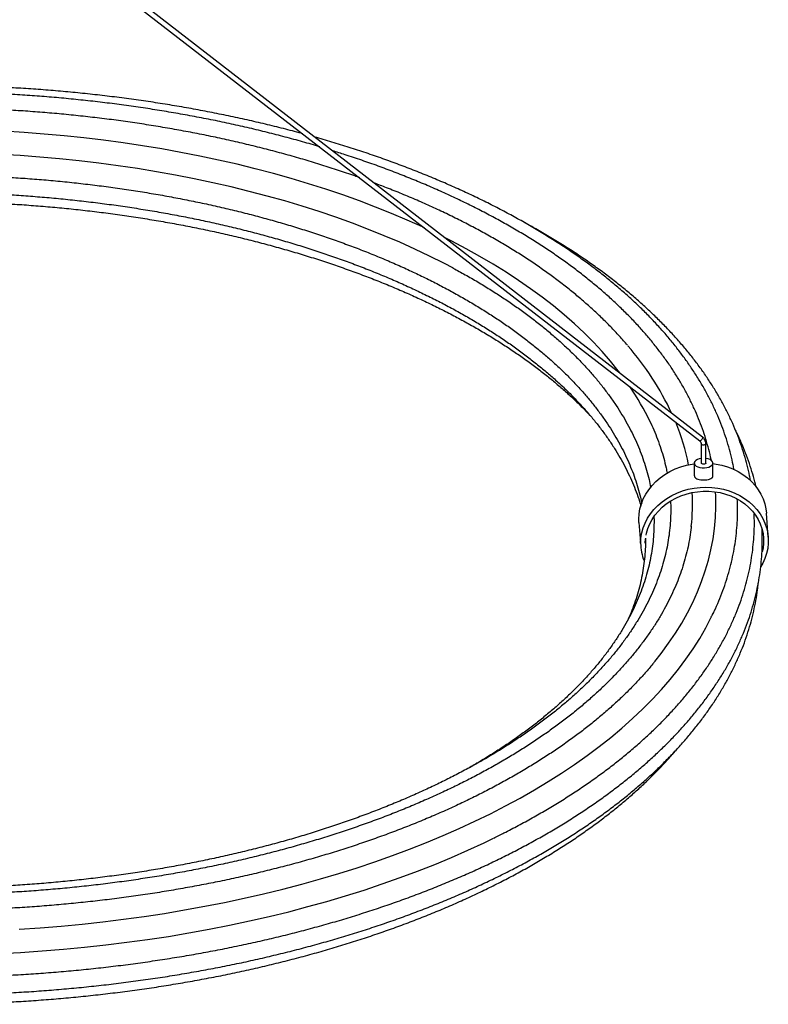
# Paper-space layout '_Trimétrica' of a CAD drawing. Header units: inches. Extents: x -21.2 to 21.3, y -11.6 to 44.3.
# Tile 3 of 4: x 2.4 to 21.3, y -11.6 to 13.3. Entities that reach past the tile are written whole.
import ezdxf

# ---------------------------------------------------------------- set-up
doc = ezdxf.new("R2010")
doc.units = ezdxf.units.IN
doc.header["$MEASUREMENT"] = 0

psp = doc.layouts.new('_Trimétrica')

# ---------------------------------------------------------------- linework, layer by layer
at = {"color": 7, "linetype": 'Continuous', "lineweight": 25}
for p, q in [((19.644, 2.727), (3.89, 14.922)), ((3.865, 14.792), (19.572, 2.634)), ((19.612, 2.558), (19.612, 2.073)), ((19.612, 2.557), (19.612, 2.558)), ((19.73, 2.073), (19.73, 2.558)), ((19.435, 2.073), (19.435, 1.755)), ((19.612, 2.072), (19.612, 2.073)), ((19.907, 1.755), (19.907, 2.073)), ((21.303, 0.201), (21.258, 0.809)), ((18.039, 0.571), (18.035, 0.658)), ((18.039, 0.571), (18.083, -0.037)), ((18.198, 0.052), (18.203, 0.156))]:
    psp.add_line(p, q, dxfattribs=at)
at = {"color": 7, "linetype": 'Continuous', "lineweight": 25, "flags": 128}
for points in [[(12.621, 8.014), (12.573, 8.037), (12.187, 8.209), (11.792, 8.376), (11.389, 8.538), (10.978, 8.694), (10.558, 8.844), (10.131, 8.989), (9.696, 9.127), (9.254, 9.259), (8.806, 9.385), (8.35, 9.505), (7.889, 9.618), (7.422, 9.725), (6.95, 9.825), (6.472, 9.919), (5.99, 10.006), (5.503, 10.086), (5.012, 10.159), (4.518, 10.226), (4.02, 10.285), (3.52, 10.338), (3.016, 10.383), (2.511, 10.422), (2.004, 10.453)], [(13.351, 6.995), (13.113, 7.12), (12.751, 7.302), (12.379, 7.478), (11.997, 7.65), (11.607, 7.816), (11.208, 7.976), (10.801, 8.131), (10.385, 8.28), (9.962, 8.423), (9.531, 8.561), (9.094, 8.692), (8.649, 8.816), (8.198, 8.935), (7.741, 9.047), (7.278, 9.153), (6.81, 9.252), (6.337, 9.344), (5.859, 9.43), (5.376, 9.509), (4.89, 9.581), (4.4, 9.647), (3.906, 9.705), (3.41, 9.757), (2.911, 9.801), (2.41, 9.839), (1.907, 9.869)], [(17.57, 4.332), (17.514, 4.405), (17.318, 4.648), (17.109, 4.888), (16.887, 5.125), (16.653, 5.359), (16.407, 5.59), (16.148, 5.817), (15.878, 6.04), (15.596, 6.26), (15.303, 6.475), (14.998, 6.686), (14.683, 6.893), (14.357, 7.096), (14.02, 7.294), (13.673, 7.487), (13.316, 7.675), (13.13, 7.769)], [(19.644, 2.727), (19.644, 2.727), (19.648, 2.718), (19.646, 2.704), (19.638, 2.686), (19.625, 2.667), (19.61, 2.65), (19.594, 2.638), (19.581, 2.632), (19.572, 2.634)], [(19.73, 2.558), (19.726, 2.547), (19.714, 2.537), (19.695, 2.53), (19.673, 2.527), (19.65, 2.529), (19.631, 2.535), (19.617, 2.545), (19.612, 2.557)], [(18.035, 0.658), (18.042, 0.788), (18.064, 0.917), (18.099, 1.043), (18.147, 1.167), (18.209, 1.287), (18.284, 1.401), (18.371, 1.509), (18.468, 1.61), (18.577, 1.703), (18.694, 1.786), (18.82, 1.861), (18.953, 1.925), (19.093, 1.978), (19.237, 2.019), (19.385, 2.049), (19.435, 2.057)], [(18.035, 0.658), (18.042, 0.788), (18.064, 0.917), (18.099, 1.043), (18.147, 1.167), (18.209, 1.287), (18.284, 1.401), (18.371, 1.509), (18.468, 1.61), (18.577, 1.703), (18.694, 1.786), (18.82, 1.861), (18.953, 1.925), (19.093, 1.978), (19.237, 2.019), (19.385, 2.049), (19.435, 2.057)], [(19.612, 2.191), (19.562, 2.181), (19.513, 2.164), (19.475, 2.141), (19.448, 2.113), (19.435, 2.084), (19.438, 2.053), (19.455, 2.024), (19.485, 1.998), (19.527, 1.976), (19.578, 1.961), (19.635, 1.953), (19.695, 1.952), (19.752, 1.959), (19.805, 1.973), (19.849, 1.993), (19.882, 2.018), (19.902, 2.047), (19.907, 2.078), (19.907, 2.078)], [(19.73, 2.073), (19.726, 2.062), (19.714, 2.052), (19.695, 2.045), (19.673, 2.043), (19.65, 2.044), (19.631, 2.051), (19.617, 2.06), (19.612, 2.072)], [(19.907, 2.078), (19.897, 2.108), (19.873, 2.136), (19.837, 2.16), (19.79, 2.178), (19.735, 2.19), (19.73, 2.191)], [(19.907, 2.06), (19.986, 2.049), (20.132, 2.019), (20.274, 1.977), (20.411, 1.924), (20.541, 1.86), (20.662, 1.785), (20.775, 1.701), (20.879, 1.609), (20.971, 1.508), (21.051, 1.4), (21.12, 1.285), (21.175, 1.166), (21.217, 1.042), (21.245, 0.915), (21.258, 0.809)], [(19.907, 2.06), (19.986, 2.049), (20.132, 2.019), (20.274, 1.977), (20.411, 1.924), (20.541, 1.86), (20.662, 1.785), (20.775, 1.701), (20.879, 1.609), (20.971, 1.508), (21.051, 1.4), (21.12, 1.285), (21.175, 1.166), (21.217, 1.042), (21.245, 0.915), (21.258, 0.809)], [(18.08, 0.05), (18.087, 0.18), (18.109, 0.309), (18.144, 0.435), (18.192, 0.559), (18.254, 0.679), (18.329, 0.793), (18.415, 0.901), (18.513, 1.002), (18.621, 1.095), (18.739, 1.179), (18.865, 1.253), (18.998, 1.317), (19.138, 1.37), (19.282, 1.412), (19.43, 1.442), (19.58, 1.46), (19.731, 1.466), (19.882, 1.46), (20.031, 1.441), (20.177, 1.411), (20.319, 1.369), (20.456, 1.316), (20.585, 1.252), (20.707, 1.178), (20.82, 1.094), (20.923, 1.001), (21.016, 0.9), (21.096, 0.792), (21.165, 0.677), (21.22, 0.558), (21.262, 0.434), (21.29, 0.307), (21.304, 0.178), (21.304, 0.048), (21.29, -0.081), (21.262, -0.209), (21.22, -0.334), (21.165, -0.456), (21.12, -0.535)], [(18.08, 0.05), (18.087, 0.18), (18.109, 0.309), (18.144, 0.435), (18.192, 0.559), (18.254, 0.679), (18.329, 0.793), (18.415, 0.901), (18.513, 1.002), (18.621, 1.095), (18.739, 1.179), (18.865, 1.253), (18.998, 1.317), (19.138, 1.37), (19.282, 1.412), (19.43, 1.442), (19.58, 1.46), (19.731, 1.466), (19.882, 1.46), (20.031, 1.441), (20.177, 1.411), (20.319, 1.369), (20.456, 1.316), (20.585, 1.252), (20.707, 1.178), (20.82, 1.094), (20.923, 1.001), (21.016, 0.9), (21.096, 0.792), (21.165, 0.677), (21.22, 0.558), (21.262, 0.434), (21.29, 0.307), (21.304, 0.178), (21.304, 0.048), (21.29, -0.081), (21.262, -0.209), (21.22, -0.334), (21.165, -0.456), (21.12, -0.535)], [(18.217, 0.256), (18.226, 0.299), (18.261, 0.42), (18.309, 0.538), (18.37, 0.652), (18.443, 0.76), (18.528, 0.862), (18.623, 0.957), (18.729, 1.043), (18.844, 1.12), (18.967, 1.188), (19.096, 1.246), (19.231, 1.292), (19.371, 1.328), (19.513, 1.351), (19.657, 1.363), (19.802, 1.363), (19.945, 1.351), (20.086, 1.327), (20.223, 1.291), (20.356, 1.244), (20.482, 1.187), (20.601, 1.118), (20.711, 1.041), (20.812, 0.954), (20.903, 0.859), (20.982, 0.757), (21.049, 0.649), (21.103, 0.535), (21.145, 0.417), (21.173, 0.296), (21.186, 0.173), (21.186, 0.049), (21.173, -0.075), (21.152, -0.171)], [(18.217, 0.256), (18.226, 0.299), (18.261, 0.42), (18.309, 0.538), (18.37, 0.652), (18.443, 0.76), (18.528, 0.862), (18.623, 0.957), (18.729, 1.043), (18.844, 1.12), (18.967, 1.188), (19.096, 1.246), (19.231, 1.292), (19.371, 1.328), (19.513, 1.351), (19.657, 1.363), (19.802, 1.363), (19.945, 1.351), (20.086, 1.327), (20.223, 1.291), (20.356, 1.244), (20.482, 1.187), (20.601, 1.118), (20.711, 1.041), (20.812, 0.954), (20.903, 0.859), (20.982, 0.757), (21.049, 0.649), (21.103, 0.535), (21.145, 0.417), (21.173, 0.296), (21.186, 0.173), (21.186, 0.049), (21.173, -0.075), (21.152, -0.171)], [(18.438, -2.938), (18.6, -2.732), (18.785, -2.479), (18.958, -2.224), (19.117, -1.966), (19.263, -1.706), (19.396, -1.444), (19.515, -1.181), (19.621, -0.916), (19.713, -0.65), (19.792, -0.382), (19.857, -0.114), (19.908, 0.156), (19.946, 0.425), (19.97, 0.696), (19.98, 0.966), (19.976, 1.237), (19.97, 1.347)], [(2.385, -9.697), (2.917, -9.661), (3.447, -9.618), (3.975, -9.568), (4.5, -9.511), (5.022, -9.447), (5.541, -9.376), (6.056, -9.298), (6.566, -9.213), (7.073, -9.121), (7.574, -9.022), (8.07, -8.916), (8.561, -8.804), (9.045, -8.686), (9.524, -8.56), (9.996, -8.429), (10.461, -8.291), (10.919, -8.147), (11.37, -7.996), (11.812, -7.84), (12.247, -7.678), (12.673, -7.51), (13.091, -7.336), (13.499, -7.157), (13.898, -6.972), (14.288, -6.782), (14.668, -6.587), (15.038, -6.387), (15.398, -6.181), (15.747, -5.971), (16.085, -5.757), (16.412, -5.538), (16.728, -5.314), (17.033, -5.087), (17.326, -4.855), (17.607, -4.619), (17.876, -4.38), (18.132, -4.137), (18.377, -3.891), (18.608, -3.642), (18.827, -3.39), (19.033, -3.134), (19.226, -2.876), (19.406, -2.616), (19.572, -2.353), (19.726, -2.088), (19.865, -1.821), (19.879, -1.793)], [(1.881, -10.314), (2.424, -10.285), (2.965, -10.248), (3.504, -10.205), (4.04, -10.154), (4.574, -10.096), (5.104, -10.03), (5.632, -9.958), (6.155, -9.879), (6.674, -9.792), (7.188, -9.699), (7.698, -9.598), (8.202, -9.491), (8.701, -9.377), (9.193, -9.256), (9.68, -9.129), (10.159, -8.995), (10.632, -8.855), (11.097, -8.709), (11.555, -8.556), (12.005, -8.397), (12.447, -8.232), (12.88, -8.062), (13.305, -7.885), (13.72, -7.703), (14.126, -7.515), (14.365, -7.399)]]:
    psp.add_lwpolyline(points, dxfattribs=at)
at = {"color": 7, "linetype": 'Continuous', "lineweight": 25}
for centre, radius, start, end in [((12.115, 0.155), 7.461, 25.1662, 40.872), ((12.188, 0.164), 6.806, 25.8262, 34.2642), ((13.728, 0.926), 5.673, 11.2407, 22.5562), ((14.234, 1.025), 5.156, 353.8353, 3.3828), ((19.276, 0.051), 1.195, 180.0547, 202.0506)]:
    psp.add_arc(centre, radius, start, end, dxfattribs=at)
for points, knots in [([(9.979, 10.059), (9.907, 10.081), (9.69, 10.146), (9.324, 10.249), (8.88, 10.367), (8.431, 10.479), (7.976, 10.585), (7.517, 10.686), (7.052, 10.78), (6.584, 10.868), (6.111, 10.95), (5.635, 11.026), (5.155, 11.096), (4.672, 11.16), (4.187, 11.217), (3.698, 11.268), (3.207, 11.313), (2.715, 11.351), (2.22, 11.383), (1.725, 11.409), (1.228, 11.428), (0.73, 11.44), (0.232, 11.447), (-0.266, 11.446), (-0.764, 11.44), (-1.261, 11.426), (-1.711, 11.409), (-1.994, 11.394), (-2.112, 11.387)], [0, 0, 0, 0, 0.020031, 0.059719, 0.099401, 0.139079, 0.178752, 0.218421, 0.258086, 0.297747, 0.337404, 0.377058, 0.416709, 0.456357, 0.496003, 0.535646, 0.575288, 0.614927, 0.654565, 0.694202, 0.733838, 0.773474, 0.813109, 0.852743, 0.892378, 0.932013, 0.971649, 1, 1, 1, 1]), ([(9.554, 10.388), (9.521, 10.398), (9.34, 10.448), (9.004, 10.534), (8.548, 10.647), (8.086, 10.753), (7.619, 10.853), (7.147, 10.948), (6.672, 11.036), (6.192, 11.118), (5.709, 11.194), (5.222, 11.264), (4.732, 11.327), (4.239, 11.385), (3.743, 11.436), (3.246, 11.48), (2.746, 11.518), (2.245, 11.55), (1.742, 11.576), (1.239, 11.595), (0.734, 11.607), (0.23, 11.613), (-0.275, 11.613), (-0.78, 11.606), (-1.284, 11.593), (-1.707, 11.577), (-1.962, 11.564), (-2.049, 11.559)], [0, 0, 0, 0, 0.009322, 0.051478, 0.09363, 0.135777, 0.177919, 0.220057, 0.262191, 0.304322, 0.346449, 0.388574, 0.430695, 0.472814, 0.514931, 0.557045, 0.599158, 0.64127, 0.68338, 0.72549, 0.767598, 0.809706, 0.851814, 0.893922, 0.936031, 0.97814, 1, 1, 1, 1]), ([(10.987, 9.279), (10.945, 9.294), (10.769, 9.358), (10.451, 9.465), (10.033, 9.6), (9.608, 9.729), (9.178, 9.853), (8.741, 9.97), (8.299, 10.082), (7.852, 10.189), (7.4, 10.289), (6.943, 10.383), (6.482, 10.471), (6.017, 10.553), (5.547, 10.629), (5.075, 10.699), (4.599, 10.762), (4.12, 10.819), (3.639, 10.87), (3.155, 10.915), (2.669, 10.953), (2.182, 10.985), (1.693, 11.01), (1.203, 11.029), (0.712, 11.042), (0.221, 11.048), (-0.27, 11.048), (-0.761, 11.041), (-1.252, 11.028), (-1.741, 11.008), (-2.082, 10.991), (-2.259, 10.979), (-2.274, 10.978)], [0, 0, 0, 0, 0.010994, 0.046247, 0.081496, 0.116738, 0.151976, 0.187209, 0.222438, 0.257662, 0.292882, 0.328098, 0.36331, 0.398519, 0.433725, 0.468929, 0.504129, 0.539327, 0.574523, 0.609717, 0.64491, 0.680101, 0.715291, 0.750481, 0.785669, 0.820857, 0.856045, 0.891233, 0.926421, 0.96161, 0.996799, 1, 1, 1, 1]), ([(20.437, 1.906), (20.431, 1.946), (20.409, 2.074), (20.359, 2.289), (20.288, 2.551), (20.204, 2.813), (20.108, 3.073), (20, 3.333), (19.879, 3.591), (19.746, 3.847), (19.602, 4.101), (19.445, 4.354), (19.276, 4.604), (19.095, 4.853), (18.903, 5.098), (18.699, 5.342), (18.483, 5.582), (18.257, 5.819), (18.019, 6.054), (17.77, 6.285), (17.51, 6.512), (17.239, 6.737), (16.958, 6.957), (16.667, 7.174), (16.366, 7.386), (16.055, 7.595), (15.734, 7.8), (15.403, 8), (15.063, 8.196), (14.714, 8.387), (14.357, 8.574), (13.99, 8.755), (13.615, 8.932), (13.232, 9.105), (12.841, 9.272), (12.442, 9.434), (12.036, 9.59), (11.623, 9.742), (11.202, 9.888), (10.775, 10.029), (10.341, 10.163), (10.034, 10.255), (9.87, 10.301), (9.854, 10.305)], [0, 0, 0, 0, 0.011152, 0.036052, 0.060979, 0.085937, 0.110929, 0.135958, 0.161025, 0.18613, 0.211273, 0.236452, 0.261665, 0.28691, 0.312183, 0.337481, 0.362802, 0.388142, 0.413498, 0.438867, 0.464247, 0.489636, 0.51503, 0.540429, 0.565831, 0.591235, 0.616638, 0.642041, 0.667442, 0.692841, 0.718237, 0.74363, 0.76902, 0.794406, 0.819788, 0.845167, 0.870542, 0.895914, 0.921281, 0.946645, 0.972006, 0.997363, 1, 1, 1, 1]), ([(19.865, 2.139), (19.863, 2.146), (19.846, 2.24), (19.801, 2.42), (19.729, 2.679), (19.644, 2.937), (19.546, 3.194), (19.436, 3.449), (19.314, 3.703), (19.18, 3.956), (19.033, 4.207), (18.875, 4.455), (18.705, 4.702), (18.522, 4.946), (18.329, 5.188), (18.123, 5.427), (17.907, 5.663), (17.679, 5.896), (17.439, 6.126), (17.189, 6.353), (16.928, 6.576), (16.657, 6.796), (16.375, 7.012), (16.083, 7.224), (15.781, 7.432), (15.469, 7.636), (15.148, 7.835), (14.817, 8.031), (14.476, 8.222), (14.127, 8.408), (13.77, 8.589), (13.403, 8.766), (13.029, 8.938), (12.646, 9.105), (12.255, 9.267), (11.857, 9.423), (11.452, 9.575), (11.039, 9.72), (10.655, 9.85), (10.405, 9.928), (10.298, 9.962)], [0, 0, 0, 0, 0.002149, 0.028877, 0.055637, 0.082431, 0.109264, 0.136139, 0.163056, 0.190016, 0.217018, 0.244059, 0.271138, 0.298251, 0.325395, 0.352566, 0.379761, 0.406976, 0.434207, 0.461453, 0.488709, 0.515974, 0.543245, 0.57052, 0.597798, 0.625076, 0.652354, 0.679631, 0.706905, 0.734177, 0.761445, 0.78871, 0.815971, 0.843228, 0.870481, 0.897729, 0.924974, 0.952214, 0.97945, 1, 1, 1, 1]), ([(-3.077, 9.221), (-3.042, 9.224), (-2.851, 9.242), (-2.501, 9.268), (-2.029, 9.299), (-1.555, 9.323), (-1.08, 9.34), (-0.604, 9.352), (-0.128, 9.356), (0.348, 9.355), (0.824, 9.347), (1.299, 9.333), (1.774, 9.312), (2.247, 9.285), (2.719, 9.252), (3.189, 9.213), (3.657, 9.167), (4.122, 9.115), (4.584, 9.057), (5.043, 8.993), (5.499, 8.922), (5.951, 8.846), (6.399, 8.763), (6.842, 8.675), (7.281, 8.581), (7.714, 8.48), (8.143, 8.375), (8.566, 8.263), (8.982, 8.146), (9.393, 8.024), (9.797, 7.896), (10.194, 7.763), (10.585, 7.624), (10.968, 7.481), (11.343, 7.332), (11.711, 7.179), (12.071, 7.021), (12.422, 6.858), (12.765, 6.691), (13.099, 6.519), (13.424, 6.343), (13.739, 6.163), (14.046, 5.979), (14.342, 5.791), (14.629, 5.6), (14.906, 5.405), (15.172, 5.206), (15.429, 5.004), (15.674, 4.799), (15.909, 4.591), (16.134, 4.38), (16.347, 4.167), (16.549, 3.951), (16.74, 3.732), (16.92, 3.512), (17.088, 3.289), (17.245, 3.064), (17.39, 2.837), (17.524, 2.609), (17.646, 2.379), (17.756, 2.148), (17.854, 1.915), (17.94, 1.68), (18.014, 1.445), (18.071, 1.235), (18.097, 1.103), (18.108, 1.05)], [0, 0, 0, 0, 0.003567, 0.019469, 0.035372, 0.051275, 0.067179, 0.083084, 0.098988, 0.114893, 0.130797, 0.146702, 0.162606, 0.178509, 0.194412, 0.210315, 0.226217, 0.242118, 0.258017, 0.273916, 0.289814, 0.30571, 0.321604, 0.337497, 0.353388, 0.369277, 0.385165, 0.40105, 0.416932, 0.432813, 0.448691, 0.464566, 0.480438, 0.496308, 0.512175, 0.528038, 0.543899, 0.559757, 0.575612, 0.591463, 0.607312, 0.623159, 0.639003, 0.654845, 0.670685, 0.686524, 0.702363, 0.718202, 0.734042, 0.749884, 0.765729, 0.781579, 0.797437, 0.813303, 0.82918, 0.845071, 0.860979, 0.876906, 0.892855, 0.90883, 0.924833, 0.940867, 0.956934, 0.973034, 0.989169, 1, 1, 1, 1]), ([(17.749, 5.047), (17.681, 5.125), (17.545, 5.282), (17.326, 5.514), (17.097, 5.743), (16.856, 5.968), (16.605, 6.19), (16.343, 6.409), (16.07, 6.624), (15.787, 6.835), (15.494, 7.043), (15.191, 7.246), (14.879, 7.445), (14.557, 7.639), (14.225, 7.83), (13.885, 8.015), (13.535, 8.196), (13.177, 8.373), (12.811, 8.544), (12.437, 8.711), (12.054, 8.872), (11.693, 9.017), (11.456, 9.106), (11.352, 9.146)], [0, 0, 0, 0, 0.047902, 0.095928, 0.143989, 0.192078, 0.240191, 0.288321, 0.336466, 0.38462, 0.43278, 0.480943, 0.529107, 0.577269, 0.625427, 0.673581, 0.72173, 0.769872, 0.818007, 0.866134, 0.914254, 0.962367, 1, 1, 1, 1]), ([(-3.307, 8.761), (-3.234, 8.768), (-3.004, 8.79), (-2.616, 8.82), (-2.143, 8.852), (-1.668, 8.878), (-1.193, 8.897), (-0.716, 8.909), (-0.239, 8.916), (0.239, 8.916), (0.716, 8.909), (1.192, 8.897), (1.668, 8.878), (2.143, 8.852), (2.616, 8.82), (3.088, 8.782), (3.557, 8.738), (4.024, 8.688), (4.488, 8.631), (4.949, 8.568), (5.407, 8.499), (5.861, 8.424), (6.311, 8.343), (6.756, 8.256), (7.197, 8.163), (7.633, 8.064), (8.064, 7.959), (8.489, 7.849), (8.909, 7.733), (9.322, 7.612), (9.729, 7.485), (10.129, 7.353), (10.522, 7.216), (10.908, 7.074), (11.287, 6.926), (11.658, 6.774), (12.021, 6.617), (12.375, 6.455), (12.721, 6.289), (13.059, 6.118), (13.387, 5.943), (13.706, 5.764), (14.016, 5.581), (14.316, 5.394), (14.607, 5.203), (14.888, 5.008), (15.158, 4.81), (15.418, 4.609), (15.668, 4.404), (15.907, 4.197), (16.135, 3.987), (16.352, 3.773), (16.559, 3.558), (16.754, 3.339), (16.938, 3.119), (17.11, 2.896), (17.271, 2.672), (17.421, 2.445), (17.559, 2.217), (17.685, 1.987), (17.799, 1.755), (17.902, 1.522), (17.992, 1.288), (18.054, 1.11), (18.082, 1.009), (18.088, 0.988)], [0, 0, 0, 0, 0.007576, 0.023783, 0.039989, 0.056197, 0.072405, 0.088613, 0.104822, 0.121031, 0.137239, 0.153448, 0.169656, 0.185864, 0.202072, 0.218279, 0.234485, 0.25069, 0.266894, 0.283097, 0.299299, 0.3155, 0.331699, 0.347896, 0.364092, 0.380285, 0.396477, 0.412666, 0.428854, 0.445039, 0.461221, 0.477401, 0.493578, 0.509752, 0.525923, 0.542091, 0.558256, 0.574418, 0.590577, 0.606733, 0.622887, 0.639037, 0.655185, 0.671331, 0.687475, 0.703617, 0.719759, 0.735901, 0.752044, 0.768188, 0.784335, 0.800487, 0.816646, 0.832812, 0.848989, 0.865179, 0.881385, 0.89761, 0.913856, 0.930127, 0.946426, 0.962755, 0.979116, 0.995512, 1, 1, 1, 1]), ([(-3.429, 8.519), (-3.307, 8.53), (-3.027, 8.557), (-2.586, 8.591), (-2.109, 8.622), (-1.63, 8.647), (-1.149, 8.665), (-0.669, 8.677), (-0.187, 8.683), (0.294, 8.682), (0.776, 8.675), (1.256, 8.661), (1.736, 8.642), (2.215, 8.616), (2.692, 8.583), (3.168, 8.544), (3.641, 8.499), (4.112, 8.448), (4.58, 8.391), (5.045, 8.327), (5.507, 8.257), (5.965, 8.181), (6.418, 8.1), (6.868, 8.012), (7.313, 7.918), (7.753, 7.819), (8.188, 7.714), (8.617, 7.603), (9.04, 7.486), (9.457, 7.364), (9.868, 7.237), (10.273, 7.104), (10.67, 6.966), (11.06, 6.823), (11.443, 6.675), (11.818, 6.522), (12.185, 6.364), (12.544, 6.201), (12.894, 6.034), (13.236, 5.862), (13.568, 5.686), (13.892, 5.506), (14.206, 5.322), (14.511, 5.134), (14.806, 4.942), (15.091, 4.746), (15.366, 4.547), (15.631, 4.345), (15.885, 4.139), (16.129, 3.931), (16.362, 3.719), (16.583, 3.504), (16.736, 3.35), (16.811, 3.267), (16.82, 3.257)], [0, 0, 0, 0, 0.0152511, 0.0349226, 0.054595, 0.074268, 0.0939416, 0.1136157, 0.13329, 0.1529645, 0.1726389, 0.1923132, 0.2119872, 0.2316606, 0.2513335, 0.2710056, 0.2906769, 0.3103471, 0.3300161, 0.3496838, 0.36935, 0.3890145, 0.4086773, 0.4283382, 0.447997, 0.4676535, 0.4873077, 0.5069593, 0.5266083, 0.5462544, 0.5658975, 0.5855375, 0.6051743, 0.6248077, 0.6444377, 0.6640642, 0.6836871, 0.7033063, 0.722922, 0.7425341, 0.7621428, 0.7817483, 0.8013507, 0.8209504, 0.8405479, 0.8601437, 0.8797386, 0.8993333, 0.9189286, 0.9385257, 0.9581261, 0.9777314, 0.9973437, 1, 1, 1, 1]), ([(20.854, 1.63), (20.847, 1.671), (20.824, 1.8), (20.773, 2.018), (20.7, 2.283), (20.615, 2.548), (20.517, 2.811), (20.407, 3.073), (20.284, 3.333), (20.15, 3.592), (20.003, 3.849), (19.845, 4.104), (19.674, 4.357), (19.492, 4.607), (19.298, 4.856), (19.092, 5.101), (18.875, 5.344), (18.646, 5.584), (18.407, 5.821), (18.156, 6.054), (17.894, 6.285), (17.622, 6.511), (17.34, 6.734), (17.046, 6.954), (16.743, 7.169), (16.43, 7.38), (16.107, 7.588), (15.775, 7.79), (15.459, 7.974), (15.251, 8.089), (15.16, 8.138)], [0, 0, 0, 0, 0.016614, 0.052851, 0.089125, 0.125444, 0.161811, 0.198231, 0.234704, 0.271232, 0.307812, 0.344444, 0.381124, 0.417848, 0.454613, 0.491413, 0.528245, 0.565104, 0.601985, 0.638886, 0.675802, 0.71273, 0.749667, 0.786611, 0.823558, 0.860508, 0.897459, 0.934408, 0.971355, 1, 1, 1, 1]), ([(13.341, 6.999), (13.445, 6.943), (13.657, 6.828), (13.967, 6.649), (14.273, 6.463), (14.57, 6.273), (14.856, 6.08), (15.133, 5.883), (15.399, 5.682), (15.655, 5.479), (15.9, 5.272), (16.135, 5.062), (16.359, 4.85), (16.571, 4.634), (16.773, 4.417), (16.964, 4.197), (17.143, 3.974), (17.311, 3.75), (17.467, 3.523), (17.612, 3.295), (17.745, 3.065), (17.866, 2.833), (17.976, 2.6), (18.074, 2.366), (18.159, 2.13), (18.233, 1.893), (18.292, 1.669), (18.32, 1.523), (18.334, 1.456)], [0, 0, 0, 0, 0.036723, 0.075333, 0.113938, 0.152538, 0.191134, 0.229728, 0.268321, 0.306915, 0.345511, 0.384114, 0.422725, 0.461349, 0.49999, 0.538653, 0.577343, 0.616068, 0.654833, 0.693645, 0.732512, 0.771441, 0.810439, 0.849511, 0.888662, 0.927894, 0.967208, 1, 1, 1, 1]), ([(18.308, 3.14), (18.343, 3.064), (18.416, 2.909), (18.51, 2.674), (18.594, 2.435), (18.665, 2.195), (18.718, 1.989), (18.742, 1.862), (18.751, 1.816)], [0, 0, 0, 0, 0.173452, 0.353572, 0.534046, 0.714884, 0.896084, 1, 1, 1, 1]), ([(20.996, 1.472), (20.975, 1.558), (20.931, 1.733), (20.851, 1.997), (20.758, 2.261), (20.653, 2.525), (20.558, 2.74), (20.495, 2.866), (20.475, 2.905)], [0, 0, 0, 0, 0.17841, 0.362405, 0.546636, 0.731121, 0.915872, 1, 1, 1, 1]), ([(19.572, 2.634), (19.576, 2.63), (19.589, 2.619), (19.604, 2.597), (19.611, 2.574), (19.612, 2.561), (19.612, 2.558)], [0, 0, 0, 0, 0.160348, 0.513448, 0.877399, 1, 1, 1, 1]), ([(19.73, 2.558), (19.729, 2.568), (19.728, 2.595), (19.716, 2.638), (19.691, 2.682), (19.664, 2.71), (19.648, 2.724), (19.644, 2.727)], [0, 0, 0, 0, 0.1605471, 0.4192733, 0.6776841, 0.9290851, 1, 1, 1, 1]), ([(19.437, 1.755), (19.437, 1.744), (19.439, 1.72), (19.472, 1.689), (19.526, 1.664), (19.598, 1.65), (19.678, 1.646), (19.757, 1.652), (19.826, 1.669), (19.878, 1.695), (19.904, 1.725), (19.906, 1.747), (19.906, 1.755)], [0, 0, 0, 0, 0.082047, 0.188169, 0.295058, 0.402785, 0.51012, 0.616457, 0.722732, 0.829965, 0.937717, 1, 1, 1, 1]), ([(18.834, 1.114), (18.837, 1.071), (18.843, 0.946), (18.84, 0.739), (18.826, 0.495), (18.799, 0.252), (18.76, 0.009), (18.709, -0.234), (18.645, -0.475), (18.569, -0.716), (18.481, -0.956), (18.381, -1.194), (18.269, -1.431), (18.145, -1.666), (18.009, -1.899), (17.862, -2.131), (17.703, -2.361), (17.532, -2.589), (17.35, -2.814), (17.157, -3.037), (16.952, -3.258), (16.737, -3.476), (16.51, -3.691), (16.273, -3.904), (16.025, -4.113), (15.766, -4.32), (15.497, -4.523), (15.218, -4.722), (14.929, -4.919), (14.63, -5.111), (14.321, -5.3), (14.003, -5.484), (13.676, -5.665), (13.339, -5.841), (12.994, -6.013), (12.64, -6.18), (12.277, -6.343), (11.907, -6.501), (11.528, -6.654), (11.142, -6.803), (10.748, -6.946), (10.348, -7.084), (9.94, -7.217), (9.526, -7.345), (9.105, -7.467), (8.678, -7.583), (8.246, -7.694), (7.808, -7.8), (7.365, -7.899), (6.917, -7.993), (6.464, -8.081), (6.007, -8.163), (5.546, -8.239), (5.081, -8.308), (4.613, -8.372), (4.142, -8.43), (3.668, -8.481), (3.192, -8.526), (2.714, -8.565), (2.233, -8.597), (1.751, -8.623), (1.269, -8.643), (0.785, -8.657), (0.3, -8.664), (-0.184, -8.665), (-0.668, -8.659), (-1.152, -8.647), (-1.636, -8.629), (-2.118, -8.604), (-2.598, -8.573), (-3.077, -8.536), (-3.554, -8.492), (-4.029, -8.442), (-4.501, -8.386), (-4.969, -8.324), (-5.435, -8.256), (-5.897, -8.182), (-6.355, -8.101), (-6.809, -8.015), (-7.258, -7.922), (-7.702, -7.824), (-8.074, -7.737), (-8.296, -7.68), (-8.373, -7.66)], [0, 0, 0, 0, 0.0068632, 0.0196014, 0.0323428, 0.0450797, 0.0578066, 0.0705185, 0.0832113, 0.095882, 0.1085285, 0.1211501, 0.1337466, 0.1463188, 0.1588682, 0.1713965, 0.1839057, 0.196398, 0.2088757, 0.2213408, 0.2337953, 0.2462412, 0.2586801, 0.2711136, 0.283543, 0.2959694, 0.3083939, 0.3208173, 0.3332403, 0.3456633, 0.3580869, 0.3705114, 0.3829372, 0.3953646, 0.4077938, 0.4202248, 0.4326578, 0.4450929, 0.4575301, 0.4699693, 0.4824107, 0.4948541, 0.5072995, 0.5197468, 0.532196, 0.544647, 0.5570998, 0.5695541, 0.58201, 0.5944674, 0.6069261, 0.6193861, 0.6318472, 0.6443095, 0.6567727, 0.6692368, 0.6817018, 0.6941675, 0.7066338, 0.7191006, 0.731568, 0.7440356, 0.7565036, 0.7689717, 0.78144, 0.7939083, 0.8063765, 0.8188445, 0.8313122, 0.8437796, 0.8562465, 0.8687129, 0.8811787, 0.8936438, 0.9061081, 0.9185715, 0.9310339, 0.9434952, 0.9559553, 0.9684142, 0.9808718, 0.9933278, 1, 1, 1, 1]), ([(19.883, -1.783), (19.902, -1.745), (19.964, -1.621), (20.055, -1.409), (20.158, -1.149), (20.248, -0.887), (20.326, -0.624), (20.391, -0.36), (20.444, -0.095), (20.485, 0.17), (20.513, 0.435), (20.528, 0.7), (20.531, 0.942), (20.525, 1.095), (20.522, 1.16)], [0, 0, 0, 0, 0.040087, 0.130119, 0.220011, 0.309763, 0.399377, 0.48886, 0.578222, 0.667478, 0.756646, 0.845748, 0.934807, 1, 1, 1, 1]), ([(14.37, -7.396), (14.457, -7.354), (14.668, -7.25), (14.993, -7.08), (15.347, -6.887), (15.691, -6.69), (16.025, -6.488), (16.351, -6.282), (16.666, -6.072), (16.972, -5.857), (17.268, -5.639), (17.553, -5.417), (17.828, -5.191), (18.093, -4.961), (18.346, -4.728), (18.589, -4.492), (18.821, -4.252), (19.041, -4.009), (19.25, -3.764), (19.447, -3.516), (19.633, -3.265), (19.806, -3.012), (19.968, -2.757), (20.118, -2.499), (20.256, -2.24), (20.381, -1.979), (20.494, -1.717), (20.595, -1.453), (20.683, -1.188), (20.759, -0.923), (20.823, -0.656), (20.874, -0.389), (20.912, -0.121), (20.939, 0.147), (20.952, 0.415), (20.954, 0.631), (20.948, 0.757), (20.947, 0.795)], [0, 0, 0, 0, 0.020671, 0.05016, 0.079653, 0.109151, 0.138651, 0.168155, 0.19766, 0.227168, 0.256675, 0.286182, 0.315686, 0.345185, 0.374678, 0.404163, 0.433636, 0.463095, 0.492536, 0.521957, 0.551354, 0.580723, 0.61006, 0.639362, 0.668626, 0.697849, 0.72703, 0.756166, 0.785259, 0.814308, 0.843317, 0.872289, 0.901228, 0.93014, 0.959032, 0.987913, 1, 1, 1, 1]), ([(18.415, 0.715), (18.416, 0.709), (18.42, 0.622), (18.417, 0.455), (18.406, 0.214), (18.381, -0.026), (18.344, -0.267), (18.294, -0.506), (18.232, -0.745), (18.158, -0.983), (18.072, -1.22), (17.973, -1.456), (17.863, -1.69), (17.741, -1.922), (17.607, -2.153), (17.461, -2.382), (17.304, -2.609), (17.135, -2.834), (16.955, -3.057), (16.764, -3.277), (16.561, -3.495), (16.347, -3.71), (16.123, -3.923), (15.887, -4.133), (15.641, -4.34), (15.384, -4.543), (15.117, -4.744), (14.84, -4.941), (14.553, -5.134), (14.256, -5.323), (13.988, -5.486), (13.817, -5.584), (13.751, -5.622)], [0, 0, 0, 0, 0.0028, 0.038195, 0.073603, 0.109, 0.14437, 0.179699, 0.214973, 0.250185, 0.285327, 0.320398, 0.355396, 0.390324, 0.425187, 0.459988, 0.494735, 0.529433, 0.564089, 0.59871, 0.6333, 0.667865, 0.702411, 0.736942, 0.771461, 0.805971, 0.840477, 0.87498, 0.909481, 0.943983, 0.978487, 1, 1, 1, 1]), ([(-9.36, -9.782), (-9.277, -9.803), (-9.041, -9.864), (-8.646, -9.958), (-8.176, -10.064), (-7.701, -10.164), (-7.221, -10.258), (-6.737, -10.346), (-6.249, -10.427), (-5.757, -10.503), (-5.262, -10.572), (-4.764, -10.635), (-4.263, -10.692), (-3.76, -10.742), (-3.254, -10.786), (-2.747, -10.824), (-2.238, -10.855), (-1.727, -10.88), (-1.216, -10.899), (-0.704, -10.911), (-0.192, -10.916), (0.321, -10.915), (0.833, -10.908), (1.345, -10.895), (1.856, -10.874), (2.366, -10.848), (2.875, -10.815), (3.382, -10.776), (3.887, -10.73), (4.39, -10.678), (4.89, -10.62), (5.387, -10.555), (5.881, -10.484), (6.372, -10.407), (6.859, -10.324), (7.342, -10.235), (7.821, -10.139), (8.295, -10.038), (8.764, -9.931), (9.229, -9.817), (9.687, -9.698), (10.141, -9.574), (10.588, -9.443), (11.029, -9.307), (11.464, -9.165), (11.892, -9.018), (12.313, -8.865), (12.727, -8.708), (13.133, -8.544), (13.532, -8.376), (13.923, -8.203), (14.306, -8.025), (14.68, -7.841), (15.046, -7.654), (15.403, -7.461), (15.751, -7.264), (16.09, -7.062), (16.419, -6.856), (16.739, -6.646), (17.049, -6.432), (17.349, -6.213), (17.639, -5.991), (17.918, -5.765), (18.187, -5.536), (18.445, -5.303), (18.693, -5.066), (18.929, -4.827), (19.154, -4.584), (19.367, -4.338), (19.569, -4.09), (19.76, -3.839), (19.938, -3.585), (20.105, -3.329), (20.259, -3.072), (20.402, -2.812), (20.532, -2.55), (20.65, -2.287), (20.756, -2.023), (20.85, -1.757), (20.93, -1.491), (20.999, -1.223), (21.055, -0.955), (21.099, -0.686), (21.13, -0.417), (21.149, -0.148), (21.154, 0.121), (21.153, 0.303), (21.146, 0.395), (21.146, 0.397)], [0, 0, 0, 0, 0.006403, 0.018251, 0.030097, 0.041943, 0.053788, 0.065631, 0.077473, 0.089315, 0.101156, 0.112996, 0.124835, 0.136674, 0.148513, 0.16035, 0.172188, 0.184025, 0.195862, 0.207699, 0.219535, 0.231372, 0.243208, 0.255045, 0.266882, 0.278719, 0.290556, 0.302394, 0.314232, 0.32607, 0.337909, 0.349749, 0.361589, 0.37343, 0.385272, 0.397115, 0.408959, 0.420804, 0.43265, 0.444497, 0.456346, 0.468196, 0.480047, 0.4919, 0.503754, 0.51561, 0.527468, 0.539327, 0.551188, 0.563051, 0.574915, 0.586782, 0.59865, 0.61052, 0.622391, 0.634264, 0.646139, 0.658015, 0.669891, 0.681769, 0.693647, 0.705524, 0.717401, 0.729276, 0.741148, 0.753018, 0.764883, 0.776744, 0.788597, 0.800443, 0.81228, 0.824106, 0.83592, 0.847721, 0.859507, 0.871277, 0.883031, 0.894767, 0.906485, 0.918186, 0.929871, 0.94154, 0.953196, 0.96484, 0.976475, 0.988104, 0.99973, 1, 1, 1, 1]), ([(19.36, 0.482), (19.36, 0.471), (19.352, 0.378), (19.325, 0.203), (19.279, -0.043), (19.219, -0.289), (19.148, -0.534), (19.064, -0.777), (18.969, -1.02), (18.861, -1.261), (18.741, -1.501), (18.61, -1.739), (18.467, -1.975), (18.312, -2.209), (18.145, -2.442), (17.967, -2.672), (17.778, -2.9), (17.577, -3.125), (17.366, -3.348), (17.143, -3.569), (16.909, -3.786), (16.665, -4.001), (16.41, -4.213), (16.144, -4.421), (15.869, -4.626), (15.583, -4.828), (15.286, -5.026), (14.981, -5.22), (14.665, -5.411), (14.34, -5.597), (14.006, -5.78), (13.663, -5.958), (13.311, -6.131), (12.95, -6.3), (12.581, -6.465), (12.204, -6.625), (11.819, -6.78), (11.427, -6.93), (11.027, -7.075), (10.62, -7.214), (10.206, -7.349), (9.785, -7.478), (9.358, -7.602), (8.925, -7.72), (8.486, -7.833), (8.042, -7.94), (7.593, -8.041), (7.138, -8.136), (6.679, -8.225), (6.216, -8.309), (5.749, -8.386), (5.278, -8.458), (4.803, -8.523), (4.326, -8.582), (3.845, -8.635), (3.362, -8.682), (2.877, -8.722), (2.39, -8.756), (1.902, -8.784), (1.412, -8.806), (0.922, -8.821), (0.43, -8.829), (-0.061, -8.832), (-0.552, -8.828), (-1.044, -8.818), (-1.534, -8.801), (-2.023, -8.778), (-2.512, -8.748), (-2.998, -8.713), (-3.483, -8.671), (-3.965, -8.623), (-4.445, -8.568), (-4.921, -8.507), (-5.395, -8.441), (-5.865, -8.368), (-6.332, -8.289), (-6.794, -8.204), (-7.252, -8.113), (-7.705, -8.016), (-8.153, -7.913), (-8.461, -7.839), (-8.618, -7.798), (-8.629, -7.795)], [0, 0, 0, 0, 0.001666, 0.014705, 0.02773, 0.040739, 0.053727, 0.066692, 0.079634, 0.09255, 0.105442, 0.118311, 0.131159, 0.143987, 0.156796, 0.169591, 0.182371, 0.19514, 0.2079, 0.220652, 0.233397, 0.246138, 0.258874, 0.271609, 0.284341, 0.297073, 0.309805, 0.322536, 0.335269, 0.348002, 0.360737, 0.373473, 0.386211, 0.398951, 0.411693, 0.424437, 0.437183, 0.449931, 0.462681, 0.475433, 0.488187, 0.500943, 0.5137, 0.52646, 0.539221, 0.551984, 0.564748, 0.577514, 0.590281, 0.603049, 0.615819, 0.628589, 0.641361, 0.654133, 0.666907, 0.679681, 0.692455, 0.70523, 0.718006, 0.730782, 0.743558, 0.756335, 0.769111, 0.781888, 0.794665, 0.807441, 0.820217, 0.832993, 0.845769, 0.858544, 0.871318, 0.884092, 0.896865, 0.909637, 0.922408, 0.935179, 0.947948, 0.960716, 0.973482, 0.986247, 0.999011, 1, 1, 1, 1]), ([(18.201, 0.174), (18.201, 0.121), (18.203, -0.011), (18.191, -0.223), (18.167, -0.463), (18.131, -0.701), (18.082, -0.94), (18.02, -1.177), (17.947, -1.414), (17.864, -1.643), (17.8, -1.793), (17.769, -1.865)], [0, 0, 0, 0, 0.076958, 0.193863, 0.310737, 0.427522, 0.544169, 0.660636, 0.776891, 0.892915, 1, 1, 1, 1]), ([(-9.302, -10.239), (-9.229, -10.258), (-9.002, -10.316), (-8.616, -10.408), (-8.147, -10.513), (-7.672, -10.613), (-7.193, -10.707), (-6.71, -10.794), (-6.222, -10.876), (-5.731, -10.951), (-5.237, -11.02), (-4.74, -11.083), (-4.24, -11.139), (-3.737, -11.19), (-3.232, -11.233), (-2.726, -11.271), (-2.218, -11.302), (-1.708, -11.327), (-1.197, -11.345), (-0.686, -11.357), (-0.175, -11.362), (0.337, -11.361), (0.849, -11.354), (1.36, -11.34), (1.87, -11.32), (2.379, -11.293), (2.887, -11.26), (3.393, -11.22), (3.897, -11.174), (4.399, -11.122), (4.898, -11.064), (5.394, -10.999), (5.888, -10.928), (6.377, -10.851), (6.863, -10.767), (7.345, -10.678), (7.823, -10.582), (8.296, -10.481), (8.764, -10.373), (9.228, -10.26), (9.685, -10.14), (10.138, -10.015), (10.584, -9.885), (11.024, -9.748), (11.457, -9.607), (11.884, -9.459), (12.304, -9.306), (12.717, -9.148), (13.122, -8.985), (13.519, -8.817), (13.909, -8.643), (14.291, -8.465), (14.664, -8.282), (15.028, -8.094), (15.384, -7.901), (15.731, -7.704), (16.068, -7.502), (16.396, -7.296), (16.715, -7.086), (17.023, -6.872), (17.322, -6.653), (17.61, -6.431), (17.888, -6.205), (18.155, -5.975), (18.412, -5.742), (18.658, -5.506), (18.892, -5.266), (19.116, -5.024), (19.327, -4.778), (19.528, -4.53), (19.717, -4.279), (19.894, -4.025), (20.059, -3.77), (20.212, -3.512), (20.352, -3.253), (20.481, -2.991), (20.597, -2.728), (20.702, -2.464), (20.793, -2.199), (20.872, -1.933), (20.939, -1.665), (20.993, -1.398), (21.032, -1.162), (21.046, -1.016), (21.052, -0.959)], [0, 0, 0, 0, 0.005958, 0.018301, 0.030643, 0.042984, 0.055324, 0.067662, 0.08, 0.092337, 0.104673, 0.117008, 0.129342, 0.141676, 0.154009, 0.166342, 0.178674, 0.191006, 0.203338, 0.21567, 0.228001, 0.240333, 0.252664, 0.264996, 0.277327, 0.289659, 0.301991, 0.314324, 0.326657, 0.33899, 0.351324, 0.363659, 0.375995, 0.388331, 0.400668, 0.413006, 0.425345, 0.437685, 0.450027, 0.462369, 0.474714, 0.487059, 0.499406, 0.511754, 0.524104, 0.536456, 0.54881, 0.561165, 0.573522, 0.585881, 0.598242, 0.610605, 0.622969, 0.635336, 0.647704, 0.660074, 0.672445, 0.684817, 0.697191, 0.709565, 0.72194, 0.734314, 0.746687, 0.759058, 0.771427, 0.783793, 0.796154, 0.808509, 0.820858, 0.833198, 0.845529, 0.857848, 0.870154, 0.882447, 0.894723, 0.906983, 0.919226, 0.93145, 0.943656, 0.955843, 0.968014, 0.980169, 0.992309, 1, 1, 1, 1]), ([(18.442, -2.932), (18.425, -2.954), (18.346, -3.053), (18.194, -3.228), (17.987, -3.456), (17.767, -3.681), (17.537, -3.904), (17.296, -4.123), (17.044, -4.34), (16.782, -4.554), (16.509, -4.764), (16.226, -4.971), (15.932, -5.174), (15.629, -5.374), (15.316, -5.57), (14.994, -5.762), (14.662, -5.95), (14.321, -6.134), (13.971, -6.314), (13.612, -6.489), (13.244, -6.66), (12.869, -6.826), (12.485, -6.987), (12.093, -7.143), (11.694, -7.295), (11.287, -7.441), (10.874, -7.582), (10.453, -7.718), (10.026, -7.849), (9.593, -7.974), (9.153, -8.093), (8.708, -8.207), (8.257, -8.316), (7.802, -8.418), (7.341, -8.515), (6.875, -8.605), (6.406, -8.69), (5.932, -8.769), (5.454, -8.842), (4.973, -8.908), (4.489, -8.969), (4.003, -9.023), (3.513, -9.071), (3.022, -9.113), (2.528, -9.148), (2.033, -9.177), (1.537, -9.2), (1.039, -9.217), (0.541, -9.227), (0.043, -9.231), (-0.456, -9.228), (-0.954, -9.219), (-1.451, -9.204), (-1.948, -9.182), (-2.443, -9.154), (-2.937, -9.119), (-3.429, -9.079), (-3.919, -9.032), (-4.406, -8.979), (-4.891, -8.919), (-5.372, -8.854), (-5.85, -8.782), (-6.325, -8.704), (-6.795, -8.62), (-7.261, -8.531), (-7.723, -8.435), (-8.18, -8.333), (-8.577, -8.24), (-8.819, -8.178), (-8.913, -8.154)], [0, 0, 0, 0, 0.004295, 0.019484, 0.03466, 0.049826, 0.064984, 0.080136, 0.095282, 0.110425, 0.125565, 0.140704, 0.155842, 0.17098, 0.186118, 0.201257, 0.216397, 0.231539, 0.246683, 0.261829, 0.276976, 0.292127, 0.307279, 0.322434, 0.337591, 0.352751, 0.367913, 0.383077, 0.398243, 0.413411, 0.428581, 0.443753, 0.458927, 0.474103, 0.489281, 0.504459, 0.51964, 0.534821, 0.550004, 0.565188, 0.580373, 0.595559, 0.610746, 0.625934, 0.641122, 0.656311, 0.6715, 0.686689, 0.701879, 0.717069, 0.732259, 0.747449, 0.762639, 0.777828, 0.793017, 0.808206, 0.823394, 0.838582, 0.853769, 0.868955, 0.88414, 0.899324, 0.914507, 0.929689, 0.944869, 0.960048, 0.975226, 0.990402, 1, 1, 1, 1]), ([(-9.158, -10.49), (-9.084, -10.509), (-8.858, -10.567), (-8.475, -10.658), (-8.009, -10.763), (-7.538, -10.861), (-7.062, -10.954), (-6.582, -11.041), (-6.099, -11.121), (-5.611, -11.195), (-5.121, -11.263), (-4.627, -11.325), (-4.13, -11.381), (-3.631, -11.43), (-3.13, -11.473), (-2.627, -11.51), (-2.123, -11.54), (-1.617, -11.563), (-1.11, -11.581), (-0.603, -11.592), (-0.095, -11.596), (0.413, -11.594), (0.92, -11.585), (1.427, -11.571), (1.933, -11.549), (2.438, -11.522), (2.942, -11.487), (3.444, -11.447), (3.944, -11.4), (4.441, -11.347), (4.936, -11.287), (5.428, -11.222), (5.916, -11.15), (6.401, -11.071), (6.883, -10.987), (7.36, -10.897), (7.833, -10.8), (8.301, -10.698), (8.764, -10.589), (9.222, -10.475), (9.675, -10.355), (10.122, -10.229), (10.563, -10.098), (10.997, -9.961), (11.425, -9.818), (11.846, -9.67), (12.261, -9.517), (12.668, -9.358), (13.067, -9.194), (13.459, -9.025), (13.842, -8.851), (14.218, -8.672), (14.585, -8.488), (14.943, -8.3), (15.292, -8.107), (15.633, -7.909), (15.964, -7.707), (16.285, -7.501), (16.597, -7.29), (16.898, -7.076), (17.19, -6.857), (17.472, -6.635), (17.742, -6.409), (18.003, -6.179), (18.252, -5.946), (18.491, -5.71), (18.717, -5.47), (18.884, -5.286), (18.971, -5.18), (18.991, -5.157)], [0, 0, 0, 0, 0.007388, 0.022587, 0.037784, 0.052979, 0.068173, 0.083366, 0.098557, 0.113747, 0.128937, 0.144125, 0.159312, 0.174499, 0.189685, 0.20487, 0.220055, 0.235239, 0.250423, 0.265607, 0.280791, 0.295975, 0.311159, 0.326342, 0.341526, 0.356711, 0.371896, 0.387081, 0.402267, 0.417453, 0.43264, 0.447828, 0.463017, 0.478207, 0.493398, 0.508591, 0.523784, 0.538979, 0.554176, 0.569374, 0.584574, 0.599776, 0.61498, 0.630185, 0.645393, 0.660603, 0.675815, 0.691029, 0.706246, 0.721465, 0.736687, 0.75191, 0.767137, 0.782365, 0.797595, 0.812828, 0.828062, 0.843298, 0.858534, 0.873772, 0.889009, 0.904246, 0.919481, 0.934713, 0.949942, 0.965166, 0.980383, 0.995593, 1, 1, 1, 1])]:
    psp.add_open_spline(points, degree=3, knots=knots, dxfattribs=at)

doc.saveas('drawing.dxf')
